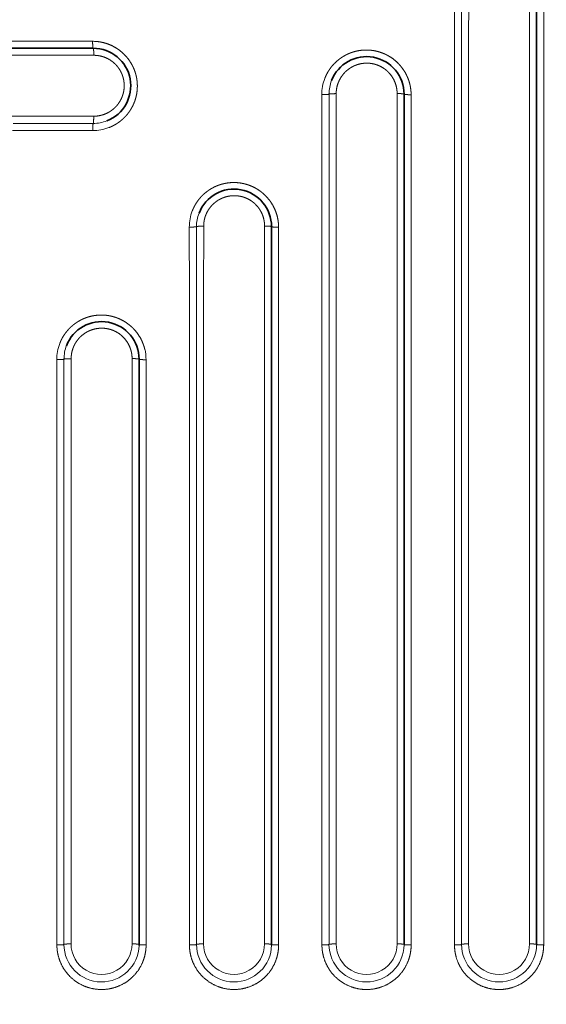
# Model space of a CAD drawing. Extents: x 117 to 1015, y -24 to 896.
# Tile 5 of 24: x 422 to 534, y 98 to 308. Entities that reach past the tile are written whole.
import ezdxf
from ezdxf.enums import TextEntityAlignment as Align

# ---------------------------------------------------------------- set-up
doc = ezdxf.new("R2010")
doc.units = 0
doc.layers.get('0').update_dxf_attribs({"lineweight": 13})
doc.styles.get("Standard").update_dxf_attribs({"font": 'isocp.shx'})
doc.dimstyles.get("Standard").update_dxf_attribs({"dimtxt": 2.5, "dimasz": 2.5, "dimexe": 1.25, "dimexo": 0.625, "dimtad": 1, "dimcen": 2.5, "dimadec": 0, "dimazin": 0, "dimtfac": 1, "dimtmove": 0, "dimatfit": 0, "dimfxl": 0, "dimarcsym": 0})

# ---------------------------------------------------------------- blocks, each defined once
blk = doc.blocks.new('*D')
at = {"color": 7, "lineweight": 13}
for p, q in [((222.5, 820.5), (131.37, 820.5)), ((133.37, 20.5), (133.37, 820.5)), ((524.07, 494.39), (625.89, 387.57)), ((194.5, 48.5), (194.5, -23.6)), ((994.5, 48.5), (994.5, -23.6)), ((222.5, 20.5), (131.37, 20.5)), ((194.5, -21.6), (994.5, -21.6))]:
    blk.add_line(p, q, dxfattribs=at)
for points in [[(133.89, 818.57), (133.37, 820.5), (132.85, 818.57)], [(564.81, 452.39), (563.11, 453.43), (564.06, 451.68)], [(624.19, 388.61), (625.89, 387.57), (624.94, 389.32)], [(132.85, 22.43), (133.37, 20.5), (133.89, 22.43)], [(196.43, -21.08), (194.5, -21.6), (196.43, -22.12)], [(992.57, -22.12), (994.5, -21.6), (992.57, -21.08)]]:
    blk.add_lwpolyline(points, dxfattribs=at)
for s, rotation, p, p2 in [('%%c', 313.6296, (525.52, 495.77), (532.6, 488.33)), ('91', 313.6296, (533.29, 487.61), (551.98, 468)), ('800', 90, (131.37, 399.48), (131.37, 441.52))]:
    blk.add_text(s, height=14, rotation=rotation, dxfattribs=at).set_placement(p, p2, align=Align.FIT)
blk.add_text('800', height=14, dxfattribs=at).set_placement((573.48, -19.6), (615.52, -19.6), align=Align.FIT)
blk = doc.blocks.new('BLOCK8')
at = {"color": 7, "lineweight": 13, "ltscale": 0.434681}
blk.add_line((-80.1, -118.07), (-80.13, -100.68), dxfattribs=at)
at = {"color": 7, "lineweight": 13, "ltscale": 0.433989}
blk.add_line((-78.59, -117.95), (-78.59, -100.59), dxfattribs=at)
at = {"color": 7, "lineweight": 13, "ltscale": 0.433298}
blk.add_line((-77.08, -117.82), (-77.06, -100.49), dxfattribs=at)
at = {"color": 7, "lineweight": 35}
for p, q in [((-62.59, -102.73), (-62.59, -310)), ((-310, -119.06), (-157.06, -119.06)), ((-90.83, -129.56), (-90.83, -310)), ((-119.06, -157.06), (-119.06, -310)), ((-147.3, -185.3), (-147.3, -310))]:
    blk.add_line(p, q, dxfattribs=at)
at = {"color": 7, "lineweight": 13}
for p, q in [((-61.09, -102.86), (-61.09, -310.12)), ((-64.09, -105.45), (-64.09, -309.88)), ((-310.12, -117.56), (-157.19, -117.57)), ((-77.08, -117.82), (-77.09, -309.88)), ((-309.88, -120.56), (-158.96, -120.55)), ((-80.09, -310.12), (-80.1, -120.93)), ((-78.59, -310), (-78.59, -120.8)), ((-89.33, -129.69), (-89.33, -310.12)), ((-171.18, -133.55), (-309.88, -133.56)), ((-92.32, -132.28), (-92.32, -309.88)), ((-105.32, -144.59), (-105.32, -309.88)), ((-108.33, -310.12), (-108.33, -147.68)), ((-106.82, -310), (-106.82, -147.55)), ((-117.57, -157.19), (-117.56, -310.12)), ((-120.55, -158.96), (-120.56, -309.88)), ((-133.55, -171.18), (-133.56, -309.88)), ((-135.06, -310), (-135.06, -174.11)), ((-136.56, -310.12), (-136.57, -174.24)), ((-148.78, -185.42), (-148.79, -309.89)), ((-145.81, -185.42), (-145.8, -310.12)), ((-161.78, -197.48), (-161.79, -309.89)), ((-164.8, -310.11), (-164.81, -200.5)), ((-163.29, -310), (-163.29, -200.38))]:
    blk.add_line(p, q, dxfattribs=at)
at = {"color": 7, "lineweight": 13, "ltscale": 0.071399}
blk.add_line((-80.1, -118.07), (-80.1, -120.93), dxfattribs=at)
at = {"color": 7, "lineweight": 13, "ltscale": 0.071288}
blk.add_line((-78.59, -120.8), (-78.59, -117.95), dxfattribs=at)
at = {"color": 7, "lineweight": 13, "ltscale": 0.050615}
blk.add_line((-158.96, -120.55), (-156.94, -120.55), dxfattribs=at)
at = {"color": 7, "lineweight": 13, "ltscale": 0.39792}
blk.add_line((-108.34, -144.84), (-108.36, -128.92), dxfattribs=at)
at = {"color": 7, "lineweight": 13, "ltscale": 0.397288}
blk.add_line((-106.82, -144.71), (-106.82, -128.82), dxfattribs=at)
at = {"color": 7, "lineweight": 13, "ltscale": 0.396656}
blk.add_line((-105.32, -144.59), (-105.29, -128.72), dxfattribs=at)
at = {"color": 7, "lineweight": 13, "ltscale": 0.08946}
blk.add_line((-92.31, -128.7), (-92.32, -132.28), dxfattribs=at)
at = {"color": 7, "lineweight": 35, "ltscale": 0.018479}
blk.add_line((-90.83, -129.56), (-90.83, -128.83), dxfattribs=at)
at = {"color": 7, "lineweight": 13, "ltscale": 0.018507}
blk.add_line((-89.33, -129.69), (-89.33, -128.95), dxfattribs=at)
at = {"color": 7, "lineweight": 13, "ltscale": 0.355511}
blk.add_line((-156.96, -133.53), (-171.18, -133.55), dxfattribs=at)
at = {"color": 7, "lineweight": 13, "ltscale": 0.070315}
blk.add_line((-171.3, -135.06), (-174.11, -135.06), dxfattribs=at)
at = {"color": 7, "lineweight": 13, "ltscale": 0.356076}
blk.add_line((-171.3, -135.06), (-157.06, -135.06), dxfattribs=at)
at = {"color": 7, "lineweight": 13, "ltscale": 0.070424}
blk.add_line((-174.24, -136.57), (-171.42, -136.57), dxfattribs=at)
at = {"color": 7, "lineweight": 13, "ltscale": 0.356641}
blk.add_line((-171.42, -136.57), (-157.15, -136.6), dxfattribs=at)
at = {"color": 7, "lineweight": 13, "ltscale": 0.070905}
blk.add_line((-106.82, -147.55), (-106.82, -144.71), dxfattribs=at)
at = {"color": 7, "lineweight": 13, "ltscale": 0.071016}
blk.add_line((-108.34, -144.84), (-108.33, -147.68), dxfattribs=at)
at = {"color": 7, "lineweight": 13, "ltscale": 0.356631}
blk.add_line((-136.57, -171.42), (-136.6, -157.15), dxfattribs=at)
at = {"color": 7, "lineweight": 13, "ltscale": 0.356065}
blk.add_line((-135.06, -171.3), (-135.06, -157.06), dxfattribs=at)
at = {"color": 7, "lineweight": 13, "ltscale": 0.355501}
blk.add_line((-133.55, -171.18), (-133.53, -156.96), dxfattribs=at)
at = {"color": 7, "lineweight": 13, "ltscale": 0.050614}
blk.add_line((-120.55, -156.94), (-120.55, -158.96), dxfattribs=at)
at = {"color": 7, "lineweight": 13, "ltscale": 0.070422}
blk.add_line((-136.57, -171.42), (-136.57, -174.24), dxfattribs=at)
at = {"color": 7, "lineweight": 13, "ltscale": 0.070313}
blk.add_line((-135.06, -174.11), (-135.06, -171.3), dxfattribs=at)
at = {"color": 7, "lineweight": 13, "ltscale": 0.308265}
blk.add_line((-164.81, -197.72), (-164.83, -185.39), dxfattribs=at)
at = {"color": 7, "lineweight": 13, "ltscale": 0.307778}
blk.add_line((-163.29, -197.6), (-163.29, -185.29), dxfattribs=at)
at = {"color": 7, "lineweight": 13, "ltscale": 0.307291}
blk.add_line((-161.78, -197.48), (-161.76, -185.19), dxfattribs=at)
at = {"color": 7, "lineweight": 13, "ltscale": 0.006087}
blk.add_line((-148.78, -185.17), (-148.78, -185.42), dxfattribs=at)
at = {"color": 7, "lineweight": 13, "ltscale": 0.069457}
blk.add_line((-164.81, -197.72), (-164.81, -200.5), dxfattribs=at)
at = {"color": 7, "lineweight": 13, "ltscale": 0.069349}
blk.add_line((-163.29, -200.38), (-163.29, -197.6), dxfattribs=at)
at = {"color": 7, "lineweight": 35, "ltscale": 0.00552}
blk.add_line((-147.3, -310), (-147.3, -310.22), dxfattribs=at)
at = {"color": 7, "lineweight": 13, "ltscale": 0.006555}
blk.add_line((-145.8, -310.12), (-145.8, -310.38), dxfattribs=at)
at = {"color": 7, "lineweight": 35, "ltscale": 0.00356}
blk.add_line((-119.06, -310), (-119.06, -310.14), dxfattribs=at)
at = {"color": 7, "lineweight": 13, "ltscale": 0.004228}
blk.add_line((-117.56, -310.12), (-117.56, -310.29), dxfattribs=at)
at = {"color": 7, "lineweight": 13, "ltscale": 0.002732}
blk.add_line((-89.33, -310.12), (-89.33, -310.23), dxfattribs=at)
at = {"color": 7, "lineweight": 13}
for centre, radius, start, end in [((-157.19, -127.07), 9.5, 85.3569, 89.9976), ((-98.87, -128.9), 9.49, 158.8329, 180.089), ((-98.83, -128.82), 7.99, 158.7629, 179.9976), ((-157.14, -127.1), 9.49, 269.9135, 291.1083), ((-157.06, -127.07), 7.99, 270.0017, 291.1811), ((-127.1, -157.14), 9.49, 158.893, 180.0865), ((-127.06, -157.06), 8, 158.8228, 179.9951), ((-127.07, -157.19), 9.5, 0.0024, 4.6431), ((-155.34, -185.37), 9.49, 158.9823, 180.0907), ((-155.3, -185.29), 7.99, 158.912, 179.9992), ((-155.3, -185.42), 9.5, 0.0036, 13.9592), ((-155.29, -310), 8, 180.0329, 358.3834), ((-155.29, -309.89), 6.5, 179.9962, 360.012), ((-127.06, -309.99), 8, 180.0346, 358.944), ((-127.06, -309.88), 6.5, 179.9961, 360.0093), ((-98.83, -309.99), 8, 180.0357, 359.3043), ((-98.82, -309.88), 6.5, 179.9961, 360.0075), ((-70.59, -309.99), 8, 180.0364, 359.5627), ((-70.59, -309.88), 6.5, 179.9959, 360.0063)]:
    blk.add_arc(centre, radius, start, end, dxfattribs=at)
at = {"color": 7, "lineweight": 35}
for centre, start, end in [((-157.06, -127.06), 291.1813, 90), ((-98.83, -128.83), 0.0001, 158.7621), ((-127.06, -157.06), 0, 158.82), ((-155.29, -185.3), 360, 158.9129)]:
    blk.add_arc(centre, 8, start, end, dxfattribs=at)
at = {"color": 7, "lineweight": 13}
for points, knots in [([(-157.19, -117.57), (-157.19, -117.87), (-157.18, -118.18), (-157.17, -118.48), (-157.14, -118.82), (-157.1, -119), (-157.09, -119.03), (-157.08, -119.05), (-157.06, -119.06), (-157.06, -119.06), (-157.06, -119.06), (-157.06, -119.06)], [0, 0, 0, 0, 0, 0, 2.206031, 2.206031, 2.206031, 2.844194, 2.844194, 2.844194, 2.937071, 2.937071, 2.937071, 2.937071, 2.937071, 2.937071]), ([(-157.06, -119.06), (-157.05, -119.06), (-157.04, -119.08), (-157.03, -119.11), (-157, -119.24), (-156.97, -119.47), (-156.96, -119.64), (-156.95, -119.93), (-156.94, -120.23), (-156.94, -120.34), (-156.94, -120.44), (-156.94, -120.55)], [0, 0, 0, 0, 0, 0, 0.717274, 0.717274, 0.717274, 2.185841, 2.185841, 2.185841, 2.951808, 2.951808, 2.951808, 2.951808, 2.951808, 2.951808]), ([(-156.42, -117.6), (-155.52, -117.67), (-154.68, -117.85), (-153.88, -118.11), (-152.57, -118.69), (-151.43, -119.48), (-150.97, -119.85), (-150.1, -120.67), (-149.36, -121.62), (-149.03, -122.13), (-148.54, -123.01), (-148.17, -123.98), (-148.05, -124.37), (-147.89, -124.96), (-147.78, -125.57), (-147.75, -125.77), (-147.68, -126.34), (-147.65, -126.93), (-147.65, -127.33), (-147.69, -128.09), (-147.81, -128.87), (-147.89, -129.24), (-148.03, -129.79), (-148.22, -130.34), (-148.29, -130.52), (-148.42, -130.85), (-148.57, -131.19), (-148.65, -131.35), (-148.82, -131.66), (-149, -131.98), (-149.09, -132.13), (-149.26, -132.39), (-149.44, -132.65), (-149.52, -132.75), (-149.68, -132.97), (-149.85, -133.18), (-149.93, -133.28), (-150.12, -133.49), (-150.31, -133.69), (-150.41, -133.79), (-150.61, -134), (-150.82, -134.19), (-150.93, -134.28), (-151.19, -134.5), (-151.45, -134.71), (-151.61, -134.82), (-151.92, -135.03), (-152.23, -135.23), (-152.38, -135.32), (-152.74, -135.52), (-153.09, -135.69), (-153.3, -135.79), (-153.51, -135.88), (-153.72, -135.96)], [0, 0, 0, 0, 0, 0, 6.560979, 6.560979, 6.560979, 11.509318, 11.509318, 11.509318, 16.534087, 16.534087, 16.534087, 19.693912, 19.693912, 19.693912, 21.171743, 21.171743, 21.171743, 23.886039, 23.886039, 23.886039, 26.259886, 26.259886, 26.259886, 27.320901, 27.320901, 27.320901, 28.328361, 28.328361, 28.328361, 29.275264, 29.275264, 29.275264, 29.973671, 29.973671, 29.973671, 30.672079, 30.672079, 30.672079, 31.406269, 31.406269, 31.406269, 32.139594, 32.139594, 32.139594, 33.170282, 33.170282, 33.170282, 34.101563, 34.101563, 34.101563, 35.415204, 35.415204, 35.415204, 35.415204, 35.415204, 35.415204]), ([(-89.33, -128.95), (-89.33, -128.67), (-89.34, -128.4), (-89.36, -128.13), (-89.46, -127.28), (-89.64, -126.48), (-89.8, -125.96), (-90.09, -125.18), (-90.46, -124.45), (-90.61, -124.2), (-91.23, -123.17), (-92, -122.27), (-92.66, -121.65), (-93.85, -120.76), (-95.25, -120.11), (-95.82, -119.9), (-96.78, -119.62), (-97.81, -119.47), (-98.21, -119.43), (-98.8, -119.41), (-99.42, -119.44), (-99.61, -119.45), (-99.99, -119.48), (-100.38, -119.54), (-100.57, -119.57), (-100.94, -119.64), (-101.31, -119.74), (-101.49, -119.79), (-101.85, -119.89), (-102.2, -120.02), (-102.37, -120.09), (-102.71, -120.22), (-103.04, -120.38), (-103.2, -120.46), (-103.52, -120.63), (-103.83, -120.81), (-103.98, -120.91), (-104.24, -121.08), (-104.49, -121.26), (-104.6, -121.34), (-104.81, -121.51), (-105.02, -121.68), (-105.13, -121.77), (-105.44, -122.05), (-105.75, -122.36), (-105.94, -122.56), (-106.26, -122.93), (-106.55, -123.32), (-106.66, -123.48), (-106.92, -123.86), (-107.15, -124.25), (-107.27, -124.47), (-107.44, -124.81), (-107.59, -125.14), (-107.63, -125.26), (-107.68, -125.37), (-107.72, -125.48)], [0, 0, 0, 0, 0, 0, 1.962768, 1.962768, 1.962768, 6.238039, 6.238039, 6.238039, 8.593582, 8.593582, 8.593582, 16.086301, 16.086301, 16.086301, 20.86349, 20.86349, 20.86349, 23.72406, 23.72406, 23.72406, 25.025708, 25.025708, 25.025708, 26.250135, 26.250135, 26.250135, 27.383538, 27.383538, 27.383538, 28.449268, 28.449268, 28.449268, 29.443321, 29.443321, 29.443321, 30.390542, 30.390542, 30.390542, 31.093614, 31.093614, 31.093614, 31.796686, 31.796686, 31.796686, 33.295363, 33.295363, 33.295363, 34.325605, 34.325605, 34.325605, 35.740205, 35.740205, 35.740205, 36.435616, 36.435616, 36.435616, 36.435616, 36.435616, 36.435616]), ([(-156.94, -120.55), (-156.19, -120.55), (-155.5, -120.65), (-154.85, -120.84), (-153.79, -121.29), (-152.88, -121.94), (-152.51, -122.25), (-151.94, -122.84), (-151.47, -123.52), (-151.29, -123.81), (-150.99, -124.39), (-150.75, -125.04), (-150.66, -125.36), (-150.55, -125.85), (-150.49, -126.37), (-150.47, -126.54), (-150.45, -126.86), (-150.46, -127.2), (-150.46, -127.36), (-150.49, -127.68), (-150.53, -128.01), (-150.56, -128.17), (-150.62, -128.48), (-150.7, -128.79), (-150.75, -128.94), (-150.88, -129.36), (-151.06, -129.78), (-151.2, -130.05), (-151.41, -130.42), (-151.65, -130.77), (-151.71, -130.86), (-151.85, -131.04), (-151.99, -131.22), (-152.07, -131.3), (-152.25, -131.51), (-152.44, -131.7), (-152.56, -131.81), (-152.8, -132.02), (-153.05, -132.22), (-153.18, -132.32), (-153.49, -132.53), (-153.81, -132.72), (-154, -132.82), (-154.58, -133.09), (-155.14, -133.29), (-155.53, -133.38), (-156.04, -133.48), (-156.54, -133.52), (-156.68, -133.52), (-156.82, -133.53), (-156.96, -133.53)], [0, 0, 0, 0, 0, 0, 5.55379, 5.55379, 5.55379, 9.915856, 9.915856, 9.915856, 12.875137, 12.875137, 12.875137, 15.639854, 15.639854, 15.639854, 16.9021, 16.9021, 16.9021, 18.078228, 18.078228, 18.078228, 19.152463, 19.152463, 19.152463, 20.127353, 20.127353, 20.127353, 21.84496, 21.84496, 21.84496, 22.438806, 22.438806, 22.438806, 23.032653, 23.032653, 23.032653, 23.87092, 23.87092, 23.87092, 24.733139, 24.733139, 24.733139, 25.927947, 25.927947, 25.927947, 28.454756, 28.454756, 28.454756, 29.481922, 29.481922, 29.481922, 29.481922, 29.481922, 29.481922]), ([(-105.29, -128.72), (-105.29, -128.43), (-105.28, -128.12), (-105.24, -127.8), (-105.13, -127.2), (-104.94, -126.58), (-104.83, -126.29), (-104.64, -125.87), (-104.4, -125.45), (-104.33, -125.32), (-104.13, -125.01), (-103.9, -124.71), (-103.76, -124.53), (-103.51, -124.24), (-103.23, -123.98), (-103.11, -123.87), (-102.87, -123.66), (-102.61, -123.46), (-102.47, -123.37), (-102.03, -123.07), (-101.57, -122.83), (-101.26, -122.7), (-100.75, -122.51), (-100.25, -122.38), (-100.06, -122.34), (-99.65, -122.27), (-99.26, -122.24), (-99.06, -122.22), (-98.39, -122.21), (-97.77, -122.28), (-97.35, -122.36), (-96.21, -122.68), (-95.23, -123.21), (-94.66, -123.63), (-93.69, -124.56), (-92.98, -125.73), (-92.7, -126.35), (-92.44, -127.18), (-92.34, -128.11), (-92.32, -128.3), (-92.31, -128.5), (-92.31, -128.7)], [0, 0, 0, 0, 0, 0, 2.205534, 2.205534, 2.205534, 4.101643, 4.101643, 4.101643, 4.940841, 4.940841, 4.940841, 6.115186, 6.115186, 6.115186, 6.950126, 6.950126, 6.950126, 7.828563, 7.828563, 7.828563, 9.839562, 9.839562, 9.839562, 11.115032, 11.115032, 11.115032, 12.549331, 12.549331, 12.549331, 15.943823, 15.943823, 15.943823, 22.192333, 22.192333, 22.192333, 27.950669, 27.950669, 27.950669, 29.456625, 29.456625, 29.456625, 29.456625, 29.456625, 29.456625]), ([(-106.82, -128.82), (-106.83, -128.83), (-106.84, -128.84), (-106.87, -128.85), (-106.97, -128.87), (-107.14, -128.88), (-107.27, -128.89), (-107.55, -128.91), (-107.86, -128.91), (-108.03, -128.92), (-108.19, -128.92), (-108.36, -128.92)], [0, 0, 0, 0, 0, 0, 0.632488, 0.632488, 0.632488, 1.781125, 1.781125, 1.781125, 2.988342, 2.988342, 2.988342, 2.988342, 2.988342, 2.988342]), ([(-105.29, -128.72), (-105.6, -128.72), (-105.9, -128.73), (-106.21, -128.74), (-106.56, -128.76), (-106.75, -128.79), (-106.79, -128.8), (-106.81, -128.81), (-106.82, -128.82), (-106.82, -128.82), (-106.82, -128.82), (-106.82, -128.82)], [0, 0, 0, 0, 0, 0, 2.136521, 2.136521, 2.136521, 2.740207, 2.740207, 2.740207, 2.82304, 2.82304, 2.82304, 2.82304, 2.82304, 2.82304]), ([(-92.31, -128.7), (-92.01, -128.7), (-91.71, -128.71), (-91.41, -128.72), (-91.07, -128.75), (-90.89, -128.79), (-90.86, -128.8), (-90.83, -128.81), (-90.83, -128.82), (-90.83, -128.82), (-90.83, -128.82), (-90.83, -128.83)], [0, 0, 0, 0, 0, 0, 2.135328, 2.135328, 2.135328, 2.707791, 2.707791, 2.707791, 2.827604, 2.827604, 2.827604, 2.827604, 2.827604, 2.827604]), ([(-90.83, -128.83), (-90.83, -128.84), (-90.81, -128.85), (-90.78, -128.86), (-90.64, -128.89), (-90.4, -128.92), (-90.22, -128.93), (-89.94, -128.94), (-89.64, -128.95), (-89.54, -128.95), (-89.43, -128.95), (-89.33, -128.95)], [0, 0, 0, 0, 0, 0, 0.744599, 0.744599, 0.744599, 2.222835, 2.222835, 2.222835, 2.958136, 2.958136, 2.958136, 2.958136, 2.958136, 2.958136]), ([(-157.06, -135.06), (-157.05, -135.06), (-157.04, -135.04), (-157.03, -135.02), (-157.01, -134.91), (-157, -134.74), (-156.99, -134.62), (-156.97, -134.34), (-156.96, -134.03), (-156.96, -133.86), (-156.96, -133.69), (-156.96, -133.53)], [0, 0, 0, 0, 0, 0, 0.587796, 0.587796, 0.587796, 1.672075, 1.672075, 1.672075, 2.833527, 2.833527, 2.833527, 2.833527, 2.833527, 2.833527]), ([(-157.15, -136.6), (-157.15, -136.29), (-157.15, -135.98), (-157.14, -135.68), (-157.12, -135.32), (-157.09, -135.13), (-157.08, -135.1), (-157.07, -135.07), (-157.06, -135.06), (-157.06, -135.06), (-157.06, -135.06), (-157.06, -135.06)], [0, 0, 0, 0, 0, 0, 2.234099, 2.234099, 2.234099, 2.88042, 2.88042, 2.88042, 2.974828, 2.974828, 2.974828, 2.974828, 2.974828, 2.974828]), ([(-117.6, -156.42), (-117.67, -155.52), (-117.85, -154.68), (-118.11, -153.88), (-118.69, -152.57), (-119.48, -151.43), (-119.85, -150.97), (-120.67, -150.1), (-121.62, -149.36), (-122.13, -149.03), (-123.01, -148.54), (-123.98, -148.17), (-124.37, -148.05), (-124.96, -147.89), (-125.57, -147.78), (-125.77, -147.75), (-126.34, -147.68), (-126.93, -147.65), (-127.33, -147.65), (-128.09, -147.69), (-128.87, -147.81), (-129.24, -147.89), (-129.79, -148.03), (-130.34, -148.22), (-130.52, -148.29), (-130.85, -148.42), (-131.19, -148.57), (-131.35, -148.65), (-131.66, -148.82), (-131.98, -149), (-132.13, -149.09), (-132.39, -149.26), (-132.65, -149.44), (-132.75, -149.52), (-132.97, -149.68), (-133.18, -149.85), (-133.28, -149.93), (-133.49, -150.12), (-133.69, -150.31), (-133.79, -150.41), (-134, -150.61), (-134.19, -150.82), (-134.28, -150.93), (-134.5, -151.19), (-134.71, -151.45), (-134.82, -151.61), (-135.03, -151.92), (-135.23, -152.23), (-135.32, -152.38), (-135.52, -152.74), (-135.69, -153.09), (-135.79, -153.3), (-135.88, -153.51), (-135.96, -153.72)], [0, 0, 0, 0, 0, 0, 6.561004, 6.561004, 6.561004, 11.509353, 11.509353, 11.509353, 16.534133, 16.534133, 16.534133, 19.693962, 19.693962, 19.693962, 21.171794, 21.171794, 21.171794, 23.886084, 23.886084, 23.886084, 26.259918, 26.259918, 26.259918, 27.320925, 27.320925, 27.320925, 28.328366, 28.328366, 28.328366, 29.275258, 29.275258, 29.275258, 29.973663, 29.973663, 29.973663, 30.672069, 30.672069, 30.672069, 31.406267, 31.406267, 31.406267, 32.139598, 32.139598, 32.139598, 33.170274, 33.170274, 33.170274, 34.101549, 34.101549, 34.101549, 35.415511, 35.415511, 35.415511, 35.415511, 35.415511, 35.415511]), ([(-133.53, -156.96), (-133.53, -156.65), (-133.51, -156.34), (-133.47, -156.01), (-133.36, -155.4), (-133.16, -154.77), (-133.05, -154.48), (-132.86, -154.06), (-132.62, -153.64), (-132.54, -153.51), (-132.34, -153.21), (-132.11, -152.91), (-131.97, -152.73), (-131.71, -152.45), (-131.44, -152.19), (-131.32, -152.08), (-131.07, -151.87), (-130.82, -151.68), (-130.68, -151.58), (-130.24, -151.29), (-129.78, -151.06), (-129.47, -150.93), (-128.96, -150.74), (-128.47, -150.62), (-128.28, -150.58), (-127.87, -150.51), (-127.49, -150.47), (-127.28, -150.46), (-126.87, -150.45), (-126.46, -150.48), (-126.26, -150.5), (-125.83, -150.56), (-125.42, -150.65), (-125.21, -150.71), (-124.53, -150.93), (-123.92, -151.22), (-123.52, -151.45), (-122.67, -152.06), (-121.97, -152.82), (-121.63, -153.28), (-121.08, -154.21), (-120.73, -155.29), (-120.61, -155.81), (-120.55, -156.36), (-120.55, -156.94)], [0, 0, 0, 0, 0, 0, 2.274248, 2.274248, 2.274248, 4.161595, 4.161595, 4.161595, 4.991865, 4.991865, 4.991865, 6.154884, 6.154884, 6.154884, 6.983653, 6.983653, 6.983653, 7.85677, 7.85677, 7.85677, 9.848756, 9.848756, 9.848756, 11.121632, 11.121632, 11.121632, 12.55147, 12.55147, 12.55147, 14.147559, 14.147559, 14.147559, 15.928807, 15.928807, 15.928807, 19.984898, 19.984898, 19.984898, 25.169163, 25.169163, 25.169163, 29.498143, 29.498143, 29.498143, 29.498143, 29.498143, 29.498143]), ([(-135.06, -157.06), (-135.06, -157.07), (-135.08, -157.07), (-135.1, -157.08), (-135.21, -157.1), (-135.38, -157.12), (-135.5, -157.13), (-135.79, -157.14), (-136.1, -157.15), (-136.26, -157.15), (-136.43, -157.15), (-136.6, -157.15)], [0, 0, 0, 0, 0, 0, 0.632598, 0.632598, 0.632598, 1.781365, 1.781365, 1.781365, 2.988683, 2.988683, 2.988683, 2.988683, 2.988683, 2.988683]), ([(-133.53, -156.96), (-133.84, -156.96), (-134.14, -156.96), (-134.45, -156.97), (-134.8, -156.99), (-134.99, -157.03), (-135.02, -157.04), (-135.05, -157.04), (-135.06, -157.05), (-135.06, -157.06), (-135.06, -157.06), (-135.06, -157.06)], [0, 0, 0, 0, 0, 0, 2.22259, 2.22259, 2.22259, 2.864758, 2.864758, 2.864758, 2.958221, 2.958221, 2.958221, 2.958221, 2.958221, 2.958221]), ([(-120.55, -156.94), (-120.24, -156.94), (-119.94, -156.94), (-119.64, -156.96), (-119.3, -156.98), (-119.12, -157.02), (-119.09, -157.03), (-119.07, -157.04), (-119.06, -157.06), (-119.06, -157.06), (-119.06, -157.06), (-119.06, -157.06)], [0, 0, 0, 0, 0, 0, 2.206107, 2.206107, 2.206107, 2.844862, 2.844862, 2.844862, 2.938034, 2.938034, 2.938034, 2.938034, 2.938034, 2.938034]), ([(-119.06, -157.06), (-119.06, -157.07), (-119.04, -157.08), (-119.01, -157.09), (-118.88, -157.12), (-118.65, -157.15), (-118.47, -157.16), (-118.19, -157.18), (-117.89, -157.18), (-117.78, -157.18), (-117.67, -157.19), (-117.57, -157.19)], [0, 0, 0, 0, 0, 0, 0.716447, 0.716447, 0.716447, 2.184603, 2.184603, 2.184603, 2.95077, 2.95077, 2.95077, 2.95077, 2.95077, 2.95077]), ([(-146.09, -183.13), (-146.31, -182.24), (-146.63, -181.41), (-147.03, -180.64), (-147.9, -179.34), (-149, -178.25), (-149.55, -177.81), (-150.47, -177.18), (-151.5, -176.69), (-151.87, -176.53), (-152.62, -176.27), (-153.42, -176.08), (-153.82, -176), (-154.59, -175.9), (-155.4, -175.88), (-155.79, -175.89), (-156.37, -175.94), (-156.97, -176.03), (-157.16, -176.06), (-157.53, -176.14), (-157.9, -176.24), (-158.08, -176.29), (-158.42, -176.4), (-158.77, -176.53), (-158.94, -176.6), (-159.27, -176.74), (-159.6, -176.9), (-159.76, -176.98), (-160.07, -177.15), (-160.38, -177.33), (-160.52, -177.43), (-160.78, -177.6), (-161.03, -177.78), (-161.14, -177.86), (-161.35, -178.03), (-161.55, -178.2), (-161.65, -178.29), (-161.89, -178.51), (-162.12, -178.73), (-162.26, -178.87), (-162.52, -179.16), (-162.77, -179.46), (-162.89, -179.62), (-163.11, -179.92), (-163.31, -180.22), (-163.41, -180.37), (-163.63, -180.73), (-163.82, -181.1), (-163.93, -181.32), (-164.04, -181.58), (-164.15, -181.84), (-164.17, -181.89), (-164.18, -181.93), (-164.2, -181.97)], [0, 0, 0, 0, 0, 0, 7.168342, 7.168342, 7.168342, 13.145858, 13.145858, 13.145858, 16.422628, 16.422628, 16.422628, 19.442742, 19.442742, 19.442742, 22.135025, 22.135025, 22.135025, 23.352691, 23.352691, 23.352691, 24.469064, 24.469064, 24.469064, 25.523823, 25.523823, 25.523823, 26.499129, 26.499129, 26.499129, 27.443599, 27.443599, 27.443599, 28.130009, 28.130009, 28.130009, 28.816418, 28.816418, 28.816418, 29.801962, 29.801962, 29.801962, 30.82567, 30.82567, 30.82567, 31.760555, 31.760555, 31.760555, 33.141032, 33.141032, 33.141032, 33.41007, 33.41007, 33.41007, 33.41007, 33.41007, 33.41007]), ([(-161.76, -185.19), (-161.76, -184.88), (-161.75, -184.57), (-161.7, -184.23), (-161.59, -183.61), (-161.38, -182.98), (-161.27, -182.69), (-161.08, -182.27), (-160.84, -181.85), (-160.76, -181.73), (-160.56, -181.42), (-160.34, -181.13), (-160.19, -180.95), (-159.94, -180.67), (-159.66, -180.41), (-159.55, -180.31), (-159.3, -180.1), (-159.04, -179.91), (-158.91, -179.81), (-158.59, -179.6), (-158.26, -179.42), (-158.07, -179.33), (-157.49, -179.07), (-156.91, -178.89), (-156.53, -178.8), (-155.69, -178.68), (-154.92, -178.68), (-154.51, -178.72), (-153.36, -178.91), (-152.36, -179.31), (-151.76, -179.65), (-150.63, -180.5), (-149.77, -181.62), (-149.39, -182.28), (-149.01, -183.23), (-148.83, -184.31), (-148.8, -184.59), (-148.78, -184.88), (-148.78, -185.17)], [0, 0, 0, 0, 0, 0, 2.318453, 2.318453, 2.318453, 4.201833, 4.201833, 4.201833, 5.02692, 5.02692, 5.02692, 6.176533, 6.176533, 6.176533, 6.997264, 6.997264, 6.997264, 7.871378, 7.871378, 7.871378, 9.056037, 9.056037, 9.056037, 11.57151, 11.57151, 11.57151, 14.69957, 14.69957, 14.69957, 20.67775, 20.67775, 20.67775, 27.264572, 27.264572, 27.264572, 29.466374, 29.466374, 29.466374, 29.466374, 29.466374, 29.466374]), ([(-163.29, -185.29), (-163.3, -185.3), (-163.31, -185.31), (-163.34, -185.32), (-163.44, -185.34), (-163.61, -185.35), (-163.74, -185.36), (-164.02, -185.38), (-164.33, -185.38), (-164.5, -185.39), (-164.66, -185.39), (-164.83, -185.39)], [0, 0, 0, 0, 0, 0, 0.632452, 0.632452, 0.632452, 1.780973, 1.780973, 1.780973, 2.98813, 2.98813, 2.98813, 2.98813, 2.98813, 2.98813]), ([(-161.76, -185.19), (-162.07, -185.19), (-162.38, -185.2), (-162.68, -185.21), (-163.03, -185.23), (-163.22, -185.26), (-163.26, -185.27), (-163.28, -185.28), (-163.29, -185.29), (-163.29, -185.29), (-163.29, -185.29), (-163.29, -185.29)], [0, 0, 0, 0, 0, 0, 2.223211, 2.223211, 2.223211, 2.865659, 2.865659, 2.865659, 2.959199, 2.959199, 2.959199, 2.959199, 2.959199, 2.959199]), ([(-148.78, -185.17), (-148.48, -185.17), (-148.18, -185.18), (-147.88, -185.19), (-147.54, -185.22), (-147.35, -185.26), (-147.32, -185.27), (-147.3, -185.28), (-147.3, -185.29), (-147.3, -185.29), (-147.3, -185.29), (-147.3, -185.3)], [0, 0, 0, 0, 0, 0, 2.205548, 2.205548, 2.205548, 2.84401, 2.84401, 2.84401, 2.937091, 2.937091, 2.937091, 2.937091, 2.937091, 2.937091]), ([(-147.3, -185.3), (-147.3, -185.31), (-147.28, -185.32), (-147.25, -185.33), (-147.12, -185.36), (-146.89, -185.38), (-146.71, -185.39), (-146.42, -185.41), (-146.12, -185.41), (-146.02, -185.42), (-145.91, -185.42), (-145.81, -185.42)], [0, 0, 0, 0, 0, 0, 0.712722, 0.712722, 0.712722, 2.174638, 2.174638, 2.174638, 2.938469, 2.938469, 2.938469, 2.938469, 2.938469, 2.938469]), ([(-163.29, -310), (-163.3, -310.01), (-163.31, -310.02), (-163.34, -310.03), (-163.48, -310.06), (-163.71, -310.08), (-163.89, -310.09), (-164.18, -310.1), (-164.48, -310.11), (-164.59, -310.11), (-164.69, -310.11), (-164.8, -310.11)], [0, 0, 0, 0, 0, 0, 0.731995, 0.731995, 0.731995, 2.227241, 2.227241, 2.227241, 3.003726, 3.003726, 3.003726, 3.003726, 3.003726, 3.003726]), ([(-145.8, -310.38), (-145.83, -311.39), (-145.99, -312.39), (-146.29, -313.37), (-147.13, -315.22), (-148.43, -316.79), (-149.18, -317.48), (-150.85, -318.65), (-152.76, -319.34), (-153.76, -319.56), (-155.79, -319.73), (-157.8, -319.35), (-158.77, -319.04), (-160.6, -318.15), (-162.14, -316.81), (-162.82, -316.05), (-163.87, -314.47), (-164.5, -312.7), (-164.7, -311.85), (-164.8, -310.98), (-164.8, -310.11)], [0, 0, 0, 0, 0, 0, 6.880619, 6.880619, 6.880619, 13.762244, 13.762244, 13.762244, 20.643785, 20.643785, 20.643785, 27.522516, 27.522516, 27.522516, 34.404651, 34.404651, 34.404651, 40.315574, 40.315574, 40.315574, 40.315574, 40.315574, 40.315574]), ([(-161.79, -309.89), (-162.1, -309.89), (-162.4, -309.89), (-162.71, -309.9), (-163.05, -309.93), (-163.23, -309.97), (-163.26, -309.97), (-163.29, -309.99), (-163.29, -310), (-163.29, -310), (-163.29, -310), (-163.29, -310)], [0, 0, 0, 0, 0, 0, 2.220002, 2.220002, 2.220002, 2.862373, 2.862373, 2.862373, 2.956, 2.956, 2.956, 2.956, 2.956, 2.956]), ([(-148.79, -309.89), (-148.49, -309.89), (-148.18, -309.89), (-147.88, -309.9), (-147.54, -309.93), (-147.36, -309.97), (-147.32, -309.97), (-147.3, -309.99), (-147.3, -310), (-147.3, -310), (-147.3, -310), (-147.3, -310)], [0, 0, 0, 0, 0, 0, 2.219165, 2.219165, 2.219165, 2.861979, 2.861979, 2.861979, 2.955889, 2.955889, 2.955889, 2.955889, 2.955889, 2.955889]), ([(-147.3, -310), (-147.3, -310.01), (-147.28, -310.02), (-147.25, -310.03), (-147.11, -310.06), (-146.89, -310.08), (-146.71, -310.09), (-146.42, -310.11), (-146.12, -310.11), (-146.01, -310.11), (-145.9, -310.12), (-145.8, -310.12)], [0, 0, 0, 0, 0, 0, 0.718391, 0.718391, 0.718391, 2.19123, 2.19123, 2.19123, 2.95981, 2.95981, 2.95981, 2.95981, 2.95981, 2.95981]), ([(-135.06, -310), (-135.06, -310.01), (-135.08, -310.02), (-135.11, -310.03), (-135.24, -310.06), (-135.47, -310.08), (-135.65, -310.09), (-135.94, -310.11), (-136.25, -310.11), (-136.35, -310.11), (-136.46, -310.12), (-136.56, -310.12)], [0, 0, 0, 0, 0, 0, 0.73205, 0.73205, 0.73205, 2.227079, 2.227079, 2.227079, 3.003496, 3.003496, 3.003496, 3.003496, 3.003496, 3.003496]), ([(-117.56, -310.29), (-117.58, -311.29), (-117.73, -312.3), (-118.02, -313.28), (-118.84, -315.14), (-120.13, -316.72), (-120.87, -317.42), (-122.53, -318.61), (-124.43, -319.32), (-125.43, -319.55), (-127.46, -319.73), (-129.47, -319.38), (-130.44, -319.07), (-132.29, -318.2), (-133.84, -316.88), (-134.52, -316.12), (-135.6, -314.54), (-136.25, -312.75), (-136.46, -311.88), (-136.56, -311), (-136.56, -310.12)], [0, 0, 0, 0, 0, 0, 6.881702, 6.881702, 6.881702, 13.764406, 13.764406, 13.764406, 20.646859, 20.646859, 20.646859, 27.526282, 27.526282, 27.526282, 34.409101, 34.409101, 34.409101, 40.44727, 40.44727, 40.44727, 40.44727, 40.44727, 40.44727]), ([(-133.56, -309.88), (-133.86, -309.88), (-134.17, -309.89), (-134.47, -309.9), (-134.82, -309.93), (-135, -309.97), (-135.03, -309.97), (-135.05, -309.98), (-135.06, -310), (-135.06, -310), (-135.06, -310), (-135.06, -310)], [0, 0, 0, 0, 0, 0, 2.220724, 2.220724, 2.220724, 2.863506, 2.863506, 2.863506, 2.957259, 2.957259, 2.957259, 2.957259, 2.957259, 2.957259]), ([(-120.56, -309.88), (-120.25, -309.88), (-119.95, -309.89), (-119.64, -309.9), (-119.3, -309.93), (-119.12, -309.97), (-119.09, -309.97), (-119.07, -309.99), (-119.06, -310), (-119.06, -310), (-119.06, -310), (-119.06, -310)], [0, 0, 0, 0, 0, 0, 2.220192, 2.220192, 2.220192, 2.86327, 2.86327, 2.86327, 2.957209, 2.957209, 2.957209, 2.957209, 2.957209, 2.957209]), ([(-119.06, -310), (-119.06, -310.01), (-119.04, -310.02), (-119.01, -310.03), (-118.88, -310.06), (-118.65, -310.08), (-118.47, -310.09), (-118.18, -310.11), (-117.88, -310.11), (-117.77, -310.12), (-117.67, -310.12), (-117.56, -310.12)], [0, 0, 0, 0, 0, 0, 0.71902, 0.71902, 0.71902, 2.193084, 2.193084, 2.193084, 2.962182, 2.962182, 2.962182, 2.962182, 2.962182, 2.962182]), ([(-106.82, -310), (-106.83, -310.01), (-106.84, -310.02), (-106.87, -310.03), (-107.01, -310.06), (-107.24, -310.08), (-107.42, -310.09), (-107.7, -310.11), (-108.01, -310.11), (-108.11, -310.12), (-108.22, -310.12), (-108.33, -310.12)], [0, 0, 0, 0, 0, 0, 0.732085, 0.732085, 0.732085, 2.226964, 2.226964, 2.226964, 3.003334, 3.003334, 3.003334, 3.003334, 3.003334, 3.003334]), ([(-89.33, -310.23), (-89.34, -311.23), (-89.48, -312.24), (-89.76, -313.22), (-90.58, -315.09), (-91.85, -316.68), (-92.59, -317.38), (-94.24, -318.58), (-96.14, -319.3), (-97.14, -319.54), (-99.17, -319.74), (-101.17, -319.4), (-102.15, -319.09), (-104, -318.24), (-105.56, -316.93), (-106.25, -316.17), (-107.34, -314.59), (-108.01, -312.79), (-108.22, -311.91), (-108.33, -311.01), (-108.33, -310.12)], [0, 0, 0, 0, 0, 0, 6.882403, 6.882403, 6.882403, 13.765818, 13.765818, 13.765818, 20.648875, 20.648875, 20.648875, 27.528743, 27.528743, 27.528743, 34.411995, 34.411995, 34.411995, 40.531946, 40.531946, 40.531946, 40.531946, 40.531946, 40.531946]), ([(-105.32, -309.88), (-105.63, -309.88), (-105.93, -309.89), (-106.24, -309.9), (-106.58, -309.93), (-106.76, -309.97), (-106.8, -309.97), (-106.82, -309.98), (-106.82, -310), (-106.82, -310), (-106.82, -310), (-106.82, -310)], [0, 0, 0, 0, 0, 0, 2.221206, 2.221206, 2.221206, 2.864262, 2.864262, 2.864262, 2.958098, 2.958098, 2.958098, 2.958098, 2.958098, 2.958098]), ([(-92.32, -309.88), (-92.02, -309.88), (-91.71, -309.89), (-91.41, -309.9), (-91.07, -309.93), (-90.89, -309.97), (-90.85, -309.97), (-90.83, -309.98), (-90.83, -310), (-90.83, -310), (-90.83, -310), (-90.83, -310)], [0, 0, 0, 0, 0, 0, 2.22086, 2.22086, 2.22086, 2.86411, 2.86411, 2.86411, 2.958068, 2.958068, 2.958068, 2.958068, 2.958068, 2.958068]), ([(-90.83, -310), (-90.83, -310.01), (-90.81, -310.02), (-90.78, -310.03), (-90.64, -310.06), (-90.41, -310.08), (-90.24, -310.1), (-89.95, -310.11), (-89.64, -310.12), (-89.54, -310.12), (-89.43, -310.12), (-89.33, -310.12)], [0, 0, 0, 0, 0, 0, 0.71969, 0.71969, 0.71969, 2.19495, 2.19495, 2.19495, 2.964522, 2.964522, 2.964522, 2.964522, 2.964522, 2.964522]), ([(-78.59, -310), (-78.59, -310.01), (-78.61, -310.02), (-78.64, -310.03), (-78.77, -310.06), (-79, -310.08), (-79.18, -310.1), (-79.47, -310.11), (-79.77, -310.12), (-79.88, -310.12), (-79.99, -310.12), (-80.09, -310.12)], [0, 0, 0, 0, 0, 0, 0.73211, 0.73211, 0.73211, 2.22689, 2.22689, 2.22689, 3.00323, 3.00323, 3.00323, 3.00323, 3.00323, 3.00323]), ([(-61.09, -310.18), (-61.1, -311.19), (-61.24, -312.2), (-61.51, -313.18), (-62.32, -315.05), (-63.58, -316.65), (-64.32, -317.35), (-65.96, -318.56), (-67.86, -319.29), (-68.86, -319.53), (-70.89, -319.74), (-72.9, -319.41), (-73.88, -319.11), (-75.73, -318.26), (-77.29, -316.96), (-77.98, -316.2), (-79.09, -314.62), (-79.77, -312.82), (-79.98, -311.93), (-80.09, -311.02), (-80.09, -310.12)], [0, 0, 0, 0, 0, 0, 6.882898, 6.882898, 6.882898, 13.766822, 13.766822, 13.766822, 20.650318, 20.650318, 20.650318, 27.530518, 27.530518, 27.530518, 34.414087, 34.414087, 34.414087, 40.592707, 40.592707, 40.592707, 40.592707, 40.592707, 40.592707]), ([(-77.09, -309.88), (-77.39, -309.88), (-77.7, -309.89), (-78, -309.9), (-78.35, -309.93), (-78.53, -309.97), (-78.56, -309.97), (-78.58, -309.98), (-78.59, -310), (-78.59, -310), (-78.59, -310), (-78.59, -310)], [0, 0, 0, 0, 0, 0, 2.221523, 2.221523, 2.221523, 2.864761, 2.864761, 2.864761, 2.958653, 2.958653, 2.958653, 2.958653, 2.958653, 2.958653]), ([(-64.09, -309.88), (-63.78, -309.88), (-63.48, -309.89), (-63.18, -309.9), (-62.83, -309.93), (-62.65, -309.97), (-62.62, -309.97), (-62.6, -309.98), (-62.59, -310), (-62.59, -310), (-62.59, -310), (-62.59, -310)], [0, 0, 0, 0, 0, 0, 2.221324, 2.221324, 2.221324, 2.864687, 2.864687, 2.864687, 2.958655, 2.958655, 2.958655, 2.958655, 2.958655, 2.958655]), ([(-62.59, -310), (-62.59, -310.01), (-62.57, -310.02), (-62.54, -310.03), (-62.41, -310.06), (-62.18, -310.08), (-62, -310.1), (-61.71, -310.11), (-61.41, -310.12), (-61.3, -310.12), (-61.2, -310.12), (-61.09, -310.12)], [0, 0, 0, 0, 0, 0, 0.720084, 0.720084, 0.720084, 2.196074, 2.196074, 2.196074, 2.965944, 2.965944, 2.965944, 2.965944, 2.965944, 2.965944])]:
    blk.add_open_spline(points, degree=5, knots=knots, dxfattribs=at)

msp = doc.modelspace()

# ---------------------------------------------------------------- block references
at = {"lineweight": 0}
msp.add_blockref('BLOCK8', (594.5, 420.5), dxfattribs=at)

# ---------------------------------------------------------------- dimensions: what is measured, and where the dimension line sits
at = {"color": 0, "lineweight": 0}
for base, p1, p2, angle, middle in [((133.369, 820.5), (224.5, 20.5), (224.5, 820.5), 90, (133.369, 420.5)), ((194.5, -21.599), (994.5, 50.5), (194.5, 50.5), 180, (594.5, -21.599))]:
    dim = msp.add_linear_dim(base=base, p1=p1, p2=p2, angle=angle, dimstyle='Standard', dxfattribs=at)
    dim.commit()
    dim.dimension.update_dxf_attribs({"geometry": '*D', "text_midpoint": middle, "dimtype": 161})
dim = msp.add_diameter_dim_2p(p1=(625.895, 387.566), p2=(563.105, 453.434), dimstyle='Standard', dxfattribs=at)
dim.commit()
dim.dimension.update_dxf_attribs({"geometry": '*D', "text_midpoint": (537.3, 480.504), "dimtype": 163})

doc.saveas('drawing.dxf')
